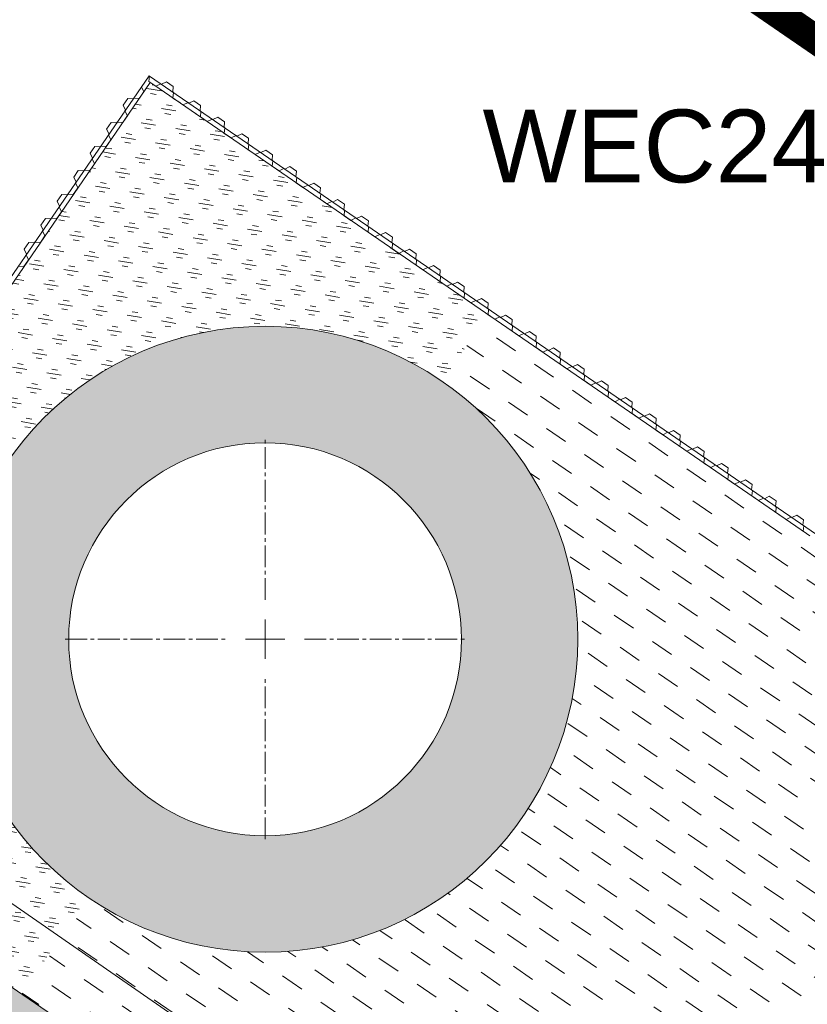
# Model space of a CAD drawing. Header units: metres. Extents: x 68442 to 71740, y 407111 to 411160.
# Tile 73 of 186: x 69949 to 69976, y 407896 to 407930. Entities that reach past the tile are written whole.
import ezdxf

# ---------------------------------------------------------------- set-up
doc = ezdxf.new("R2010")
doc.units = ezdxf.units.M
doc.linetypes.add('CENTER2', pattern=[1.125, 0.75, -0.125, 0.125, -0.125])
doc.linetypes.add('XX-CENTER', pattern=[8, 5, -1, 1, -1])
doc.layers.get('0').update_dxf_attribs({"lineweight": 0})
doc.layers.add('-REVISIE 33kV', color=1, linetype='Continuous', lineweight=0)
doc.layers.add('MACG_alg_werkgrens', color=3, linetype='XX-CENTER', lineweight=0)
doc.layers.add('MACG_n_inr_damwand', color=1, linetype='Continuous', lineweight=0, plot=False, transparency=0.8)
for name, color, linetype, lineweight, transparency in [('MACG_n_vhr_arc_auxcrane', 3, 'Continuous', 0, 0.8), ('MACG_n_vhr_arc_gravel', 34, 'Continuous', 0, 0.8), ('MACG_n_vhr_arc_preassembly_13.5', 6, 'Continuous', 0, 0.8), ('MACG_n_vhr_kant_', 7, 'Continuous', 0, 0.8)]:
    doc.layers.add(name, color=color, linetype=linetype, lineweight=lineweight, transparency=transparency)
doc.styles.add('Arial', font='arial.ttf')

# ---------------------------------------------------------------- blocks, each defined once
blk = doc.blocks.new('*U1')
at = {"layer": 'MACG_n_inr_damwand', "color": 0, "linetype": 'CENTER2', "transparency": 16777216}
for p, q in [((0, 1.35), (0, 6.869999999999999)), ((-6.87, 0), (-1.350000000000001, 0)), ((1.35, 0), (6.869999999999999, 0)), ((0, -6.87), (0, -1.350000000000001))]:
    blk.add_line(p, q, dxfattribs=at)
at = {"layer": 'MACG_n_inr_damwand', "color": 0, "linetype": 'Continuous', "transparency": 16777216}
for p, q in [((0, -0.675), (0, 0.675)), ((-0.675, 0), (0.675, 0))]:
    blk.add_line(p, q, dxfattribs=at)

msp = doc.modelspace()

# ---------------------------------------------------------------- hatches: boundary and pattern name
at = {"layer": 'MACG_n_vhr_arc_auxcrane'}
h = msp.add_hatch(dxfattribs=at)
h.set_pattern_fill('ACO-BETON_DETAIL', color=256, scale=2, angle=90.000000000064, style=0, pattern_type=2)
h.set_pattern_definition([(90, (0, 0), (-0.600000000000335, 0.2999999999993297), [0, -0.6])])
h.paths.add_polyline_path([(71104.6025837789, 407276.3883718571), (71100.3583500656, 407269.8624141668), (71096.47926985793, 407264.6622068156), (71073.04760184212, 407241.1904504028), (71055.23757278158, 407227.9885404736), (71038.5735417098, 407220.1738230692), (71017.64563014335, 407213.4319455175), (70997.27886306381, 407210.278511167), (70970.53296946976, 407211.3122173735), (70939.98003735, 407218.4362179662), (70920.13053625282, 407228.2655864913), (70892.76196994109, 407246.3044147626), (70881.94948496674, 407253.6461022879), (70843.71746251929, 407279.5574729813), (70818.15471161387, 407297.2493768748), (70743.74283103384, 407349.1478315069), (70723.54687105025, 407363.902113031), (70691.35820437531, 407385.9645271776), (70689.3118122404, 407386.5164637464), (70663.26634179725, 407404.3682735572), (70642.75633746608, 407418.6643700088), (70549.19583027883, 407483.0486019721), (70441.19568847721, 407557.9287002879), (70380.25359001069, 407599.9283867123), (70359.9752014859, 407614.540294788), (70327.8341342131, 407636.6719954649), (70325.78893575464, 407637.2283388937), (70303.4476141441, 407652.6121293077), (70279.29602475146, 407669.4869927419), (70165.43623927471, 407747.8083204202), (70137.11582581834, 407767.3686059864), (70054.65671637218, 407824.3279908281), (70012.77770458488, 407852.991828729), (69992.50232882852, 407867.6308771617), (69960.30091762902, 407889.6746857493), (69958.25420687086, 407890.225439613), (69932.1984241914, 407908.0621947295), (69911.69526083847, 407922.3684929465), (69898.5311970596, 407931.4249144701), (69878.79894414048, 407944.3826610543), (69877.92612164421, 407945.2870313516), (69877.11116500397, 407946.1724163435), (69876.297193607, 407947.0667799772), (69875.50139755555, 407947.9733830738), (69874.71655465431, 407948.8990952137), (69873.95367481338, 407949.8225813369), (69873.18995107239, 407950.75713802), (69872.44531843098, 407951.7030227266), (69871.71073220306, 407952.6589911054), (69870.99726361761, 407953.6236810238), (69870.28381699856, 407954.598389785), (69869.58949975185, 407955.5845215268), (69868.90524102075, 407956.5807217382), (69868.24173162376, 407957.5860390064), (69867.58859610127, 407958.5908628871), (69866.94458211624, 407959.6172601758), (69866.32124859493, 407960.642744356), (69865.70833275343, 407961.677667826), (69865.10458231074, 407962.7241685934), (69864.52144715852, 407963.7798443), (69863.94876284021, 407964.8347890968), (69863.38528924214, 407965.9114261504), (69862.84278171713, 407966.9863947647), (69862.30948064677, 407968.0630591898), (69861.795514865, 407969.1615350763), (69860.81171218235, 407971.3499941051), (69860.33807469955, 407972.4685847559), (69859.88590134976, 407973.5839456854), (69859.44347040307, 407974.7000783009), (69859.02089523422, 407975.8269454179), (69858.60931326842, 407976.9613054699), (69858.20711838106, 407978.0975060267), (69857.82440355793, 407979.2456504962), (69857.4626066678, 407980.3913406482), (69857.11049943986, 407981.5382041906), (69856.77868749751, 407982.7045734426), (69856.45761372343, 407983.8584323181), (69856.14538382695, 407985.0267764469), (69855.86384448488, 407986.1931537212), (69855.58231184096, 407987.3695579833), (69855.33052280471, 407988.5479306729), (69855.08970545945, 407989.7319492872), (69854.85852250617, 407990.907966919), (69854.64695524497, 407992.0967734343), (69854.45597979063, 407993.2928828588), (69854.27504952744, 407994.478981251), (69854.11418381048, 407995.6754200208), (69853.9634071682, 407996.8715813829), (69853.83273144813, 407998.0677668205), (69853.71208753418, 407999.2641523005), (69853.6113946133, 408000.4724673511), (69853.53097749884, 408001.6686719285), (69853.46060649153, 408002.8750320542), (69853.41034976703, 408004.0811934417), (69853.37013998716, 408005.2774343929), (69853.35, 408006.4858336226), (69853.35, 408007.6920832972), (69853.36005207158, 408008.898331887), (69853.39020994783, 408010.104646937), (69853.43041961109, 408011.3008844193), (69853.4908311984, 408012.509116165), (69853.57125573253, 408013.7154841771), (69853.66172412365, 408014.9116773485), (69853.77229497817, 408016.1179048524), (69853.89293955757, 408017.3142969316), (69854.03366657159, 408018.5104765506), (69854.18444159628, 408019.70662508), (69854.3556528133, 408020.9051035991), (69854.54668608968, 408022.0915207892), (69854.74771707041, 408023.2776035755), (69854.96891805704, 408024.4640452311), (69855.20009724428, 408025.6400437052), (69855.45179128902, 408026.8280395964), (69855.72336936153, 408028.0048779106), (69856.00443579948, 408029.1692960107), (69856.29590862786, 408030.3351873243), (69856.60813350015, 408031.5035126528), (69856.93994876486, 408032.6598385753), (69857.28164510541, 408033.8155761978), (69857.64361477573, 408034.9718682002), (69858.01584927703, 408036.1187528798), (69858.40800117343, 408037.2549878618), (69858.80955184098, 408038.3893684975), (69859.2224838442, 408039.5173778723), (69859.6649041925, 408040.6435387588), (69860.10661193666, 408041.7578469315), (69860.5698719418, 408042.8757134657), (69861.05283178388, 408043.9824964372), (69861.54551486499, 408045.0784649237), (69862.05749688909, 408046.1727010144), (69862.57016956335, 408047.2583607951), (69887.00230271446, 408096.2426867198), (69911.99004090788, 408137.0116276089), (69922.68893883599, 408152.7046790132), (69959.6718610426, 408205.2788331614), (69965.1218779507, 408212.9339880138), (69980.17136795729, 408233.2105606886), (69982.7705605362, 408237.8181891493), (69998.8508335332, 408267.4422243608), (69999.19632817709, 408269.5495541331), (70012.62475821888, 408294.2882065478), (70020.26147589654, 408312.9981024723), (70027.96525996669, 408324.9194328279), (70035.65166185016, 408335.8685521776), (70045.20912746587, 408349.3049891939), (70055.03422704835, 408362.9418866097), (70058.46931838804, 408370.8490516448), (70060.02, 408382.34), (70059.84908775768, 408384.8122094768), (70059.31, 408392.61), (70057.39, 408399.52), (70053.54, 408411.74), (70045.78, 408436.54), (70035.86, 408467.97), (70030.1, 408466.23), (70041.59254277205, 408429.2881410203), (70048.06253801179, 408408.4246434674), (70052.74, 408393.82), (70053.17173284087, 408391.0931196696), (70054.29, 408384.03), (70053.76, 408374.91), (70053.07855628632, 408372.2621044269), (70051.10033074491, 408365.157725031), (70041.92214719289, 408351.5849027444), (70032.38495665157, 408338.1769695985), (70024.64733970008, 408327.1548954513), (70016.83328306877, 408315.0629222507), (70009.10927751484, 408296.1964506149), (69976.10997086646, 408235.4031654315), (69961.58033713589, 408214.8563778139), (69956.40674938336, 408207.5894984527), (69919.4004495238, 408154.9821111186), (69908.63036817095, 408139.1846484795), (69883.50072443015, 408098.1841804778), (69858.97152606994, 408049.0052471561), (69858.43747200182, 408047.8743091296), (69857.909633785, 408046.7461843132), (69857.39548605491, 408045.602467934), (69856.88884747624, 408044.4414211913), (69856.39950742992, 408043.2606223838), (69855.94413773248, 408042.1118488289), (69855.4823545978, 408040.9364008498), (69855.04596656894, 408039.7443164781), (69854.63201056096, 408038.5748907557), (69854.22264349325, 408037.3887759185), (69853.83253298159, 408036.1868138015), (69853.45480594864, 408034.9801857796), (69853.09953888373, 408033.7785471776), (69852.75320150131, 408032.5716138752), (69852.42317765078, 408031.3366859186), (69852.11992219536, 408030.1236640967), (69851.8303242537, 408028.9239011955), (69851.54612160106, 408027.6923563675), (69851.28087519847, 408026.4403933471), (69851.04026251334, 408025.2164070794), (69850.80945363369, 408023.9784321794), (69850.60017480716, 408022.7436871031), (69850.40087531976, 408021.5059323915), (69850.21997436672, 408020.2396257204), (69850.06299914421, 408018.9942889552), (69849.91645601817, 408017.748672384), (69849.79065480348, 408016.5011436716), (69849.6755171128, 408015.2450961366), (69849.58130159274, 408013.9993575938), (69849.49748078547, 408012.7420454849), (69849.43377649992, 408011.4679597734), (69849.3918895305, 408010.2218224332), (69849.36046864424, 408008.9649869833), (69849.35, 408007.7087496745), (69849.35, 408006.4525026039), (69849.37125988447, 408005.176909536), (69849.41314790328, 408003.9307409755), (69849.46545842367, 408002.6752884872), (69849.53879748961, 408001.4180473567), (69849.62255151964, 408000.1722061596), (69849.72878780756, 407998.8973707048), (69849.85458303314, 407997.6499013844), (69849.9906645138, 407996.4042324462), (69850.14765429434, 407995.158780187), (69850.31544574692, 407993.9108312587), (69850.50381811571, 407992.6759457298), (69850.70259720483, 407991.4309609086), (69850.92670255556, 407990.171702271), (69851.16734913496, 407988.9475435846), (69851.41470524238, 407987.7313760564), (69851.68080656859, 407986.4860218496), (69851.97460036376, 407985.2583834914), (69852.26845444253, 407984.0409880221), (69852.59852351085, 407982.8058908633), (69852.92818747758, 407981.6211609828), (69853.27449495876, 407980.4038377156), (69853.64346001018, 407979.2020658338), (69854.01963202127, 407978.0108544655), (69854.42406542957, 407976.7975542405), (69854.84381941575, 407975.6117492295), (69855.26805710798, 407974.4425087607), (69855.71123362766, 407973.2607047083), (69856.17311214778, 407972.0955111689), (69856.64267229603, 407970.9372628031), (69857.14540964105, 407969.7499469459), (69858.15963378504, 407967.4938156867), (69858.70532582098, 407966.3275327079), (69859.26503545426, 407965.1975528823), (69859.82760317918, 407964.0828353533), (69860.41886556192, 407962.9531018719), (69861.01302442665, 407961.8585987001), (69861.62124079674, 407960.7575173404), (69862.25499478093, 407959.6590104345), (69862.89123735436, 407958.5846992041), (69863.54123904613, 407957.515341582), (69864.21736491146, 407956.437765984), (69864.89558461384, 407955.3943510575), (69865.58716918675, 407954.3464956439), (69866.30549776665, 407953.3006937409), (69867.03435298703, 407952.2655080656), (69867.77537255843, 407951.2531292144), (69868.51658982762, 407950.2509199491), (69869.28786587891, 407949.2472045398), (69870.06955965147, 407948.2542421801), (69870.86307332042, 407947.2832320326), (69871.64899188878, 407946.3318569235), (69872.47257799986, 407945.3604476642), (69873.31474246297, 407944.4010197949), (69874.16048503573, 407943.4717470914), (69875.01509479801, 407942.5432821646), (69876.23049726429, 407941.2839494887), (69896.3007735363, 407928.1042302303), (69909.43572524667, 407919.0677822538), (69929.93890216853, 407904.761503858), (69989.84644148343, 407863.751179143), (70010.51818227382, 407849.6911374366), (70052.39044734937, 407821.0319174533), (70134.84240975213, 407764.0774694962), (70163.16615347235, 407744.5148837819), (70277.0364968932, 407666.1862933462), (70297.51344929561, 407651.8417063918), (70357.30872470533, 407610.6678671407), (70377.99405729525, 407596.6276802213), (70438.92119629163, 407554.6383025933), (70546.92247250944, 407479.757417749), (70640.49490435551, 407415.3649796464), (70661.00491267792, 407401.0688890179), (70720.88874206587, 407360.0239505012), (70741.48132689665, 407345.848337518), (70815.87240452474, 407293.9643918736), (70841.45716267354, 407276.2572568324), (70879.70572207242, 407250.3346781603), (70890.53772942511, 407242.9797328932), (70918.13482627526, 407224.7902784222), (70938.62033615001, 407214.645961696), (70969.99672522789, 407207.329956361), (70997.50976757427, 407206.2666005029), (71018.57067129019, 407209.5275096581), (71040.04187538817, 407216.4444076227), (71057.29815503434, 407224.536864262), (71075.668416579, 407238.1540536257), (71099.5134287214, 407262.0398613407), (71103.64146269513, 407267.5738104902), (71107.18901395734, 407273.0285453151)])
at = {"layer": 'MACG_n_vhr_arc_gravel'}
h = msp.add_hatch(dxfattribs=at)
h.set_pattern_fill('GOST_GLASS', color=256, scale=0.2, angle=520.0858654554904, style=0)
h.set_pattern_definition([(273.2199345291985, (35012.68432001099, 204126.8092470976), (-0.5653514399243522, -0.6327540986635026), [0.4999999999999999, -0.7]), (273.2199345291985, (35012.54298217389, 204126.6510585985), (-0.5653514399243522, -0.6327540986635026), [0.2, -0.9999999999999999]), (273.2199345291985, (35012.84250851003, 204126.6679092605), (-0.5653514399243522, -0.6327540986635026), [0.2, -0.9999999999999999])])
h.paths.add_polyline_path([(70025.25061277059, 408271.4519929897, -0.4126200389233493), (70016.48605693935, 408267.7356093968, -0.4158088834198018), (70012.74938722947, 408276.5480071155), (70009.04532040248, 408278.0579372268, 0.4158088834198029), (70014.9963129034, 408264.0233778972, 0.4126200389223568), (70028.95467959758, 408269.9420628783)])
h.paths.add_polyline_path([(70023.00368709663, 408283.976622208, 0.4126200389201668), (70009.04532040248, 408278.0579372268), (70012.74938722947, 408276.5480071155, -0.4126200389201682), (70021.51394306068, 408280.2643907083, -0.4158088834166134), (70025.25061277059, 408271.4519929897), (70028.95467959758, 408269.9420628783, 0.4158088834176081)])
h.paths.add_polyline_path([(69961.00368709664, 407918.976622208, 1), (69952.99631290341, 407899.0233778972, 1)])
h.paths.add_polyline_path([(69954.48605693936, 407902.7356093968, -1), (69959.5139430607, 407915.2643907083, -1)], flags=16)
h.paths.add_polyline_path([(70328.00368709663, 407665.976622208, 1), (70319.9963129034, 407646.0233778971, 1)])
h.paths.add_polyline_path([(70321.48605693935, 407649.7356093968, -1), (70326.51394306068, 407662.2643907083, -1)], flags=16)
h.paths.add_polyline_path([(70683.99631290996, 407395.0233778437, 1), (70692.00368710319, 407414.9766221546, 1)])
h.paths.add_polyline_path([(70690.51394306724, 407411.2643906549, -1), (70685.48605694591, 407398.7356093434, -1)], flags=16)
h = msp.add_hatch(dxfattribs=at)
h.set_pattern_fill('GOST_GLASS', color=256, scale=0.2, angle=520.0858654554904, style=0)
h.set_pattern_definition([(170.600474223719, (34976.50529298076, 203964.0787475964), (-0.4939534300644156, 0.6899347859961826), [0.4999999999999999, -0.7]), (170.600474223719, (34976.38180464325, 203964.2512312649), (-0.4939534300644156, 0.6899347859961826), [0.2, -0.9999999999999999]), (170.600474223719, (34976.3328093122, 203963.9552592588), (-0.4939534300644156, 0.6899347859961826), [0.2, -0.9999999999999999])])
edge = h.paths.add_edge_path()
edge.add_line((69963.0866079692, 407917.8609087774), (69964.6616017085, 407920.1537910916))
edge.add_line((69964.6616017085, 407920.1537910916), (69953.17227380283, 407928.0458814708))
edge.add_line((69953.17227380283, 407928.0458814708), (69953.05584906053, 407928.1262499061))
edge.add_line((69953.05584906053, 407928.1262499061), (69937.02776626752, 407904.7906669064))
edge.add_line((69937.02776626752, 407904.7906669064), (69948.61424343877, 407896.7901279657))
edge.add_line((69948.61424343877, 407896.7901279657), (69950.91339203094, 407900.1390913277))
edge.add_arc((69957.00000000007, 407909.0000000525), 10.74999999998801, 145.5146087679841, 235.5146087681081, ccw=False)
edge.add_arc((69957.00000000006, 407909.0000000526), 10.75000000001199, 55.51460876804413, 145.5146087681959, ccw=False)
at = {"layer": 'MACG_n_vhr_arc_preassembly_13.5'}
h = msp.add_hatch(dxfattribs=at)
h.set_pattern_fill('DASH', color=256, scale=0.4999999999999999, angle=145.5145868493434)
h.set_pattern_definition([(145.5145868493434, (69982.3729599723, 409427.9198574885), (-1.103682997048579, -0.2048462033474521), [0.7937499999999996, -0.7937499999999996])])
edge = h.paths.add_edge_path()
edge.add_line((69964.6669817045, 407920.1506477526), (69978.06516535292, 407910.956448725))
edge.add_line((69978.06516535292, 407910.956448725), (69980.49271775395, 407879.0626113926))
edge.add_line((69980.49271775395, 407879.0626113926), (69961.7973764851, 407891.8607003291))
edge.add_line((69961.7973764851, 407891.8607003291), (69960.30091762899, 407889.6746857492))
edge.add_line((69960.30091762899, 407889.6746857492), (69958.25420687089, 407890.225439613))
edge.add_line((69958.25420687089, 407890.225439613), (69948.60989757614, 407896.7837795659))
edge.add_line((69948.60989757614, 407896.7837795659), (69951.00219252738, 407900.078744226))
edge.add_arc((69957.00000000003, 407909.0000000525), 10.75000000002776, 236.0868508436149, 415.5146087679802)
edge.add_line((69963.08660796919, 407917.8609087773), (69964.6669817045, 407920.1506477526))

# ---------------------------------------------------------------- linework, layer by layer
at = {"layer": '-REVISIE 33kV', "ltscale": 0.1}
msp.add_lwpolyline([(69944.091, 407906.763), (69943.49, 407904.982), (69943.909, 407902.964), (69973.358, 407882.555), (70002.394, 407862.496), (70039.533, 407837.006), (70076.296, 407811.696), (70114.321, 407785.39), (70152.909, 407758.997), (70191.522, 407732.141), (70229.073, 407706.402), (70267.242, 407680.046), (70305.224, 407653.613), (70309.091, 407651.877), (70310.705, 407652.555)], dxfattribs=at)
at = {"layer": 'MACG_alg_werkgrens', "ltscale": 10, "const_width": 1, "flags": 128}
msp.add_lwpolyline([(70449.75110675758, 408032.1633783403), (70449.75110675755, 408032.1633783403), (70437.26048521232, 408048.5572528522), (70414.44587033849, 408089.5122830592, -0.3740079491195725), (70400.2751223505, 408120.1932555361), (70381.12097562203, 408153.5326421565), (70372.26820272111, 408163.828134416), (70353.31811253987, 408204.8643820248), (70334.342093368, 408247.8170675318), (70308.21320106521, 408318.3969412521), (70297.48713468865, 408362.1681038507), (70288.88943451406, 408397.157071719), (70280.29064605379, 408432.1504684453), (70275.14318162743, 408459.9219435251), (70272.2676514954, 408479.5770818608), (70270.83632342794, 408507.8917170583), (70305.355600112, 408513.0465303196), (70308.93154252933, 408516.5280840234), (70286.13218470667, 408539.9455572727), (70289.5593152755, 408543.5007397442), (70271.34913274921, 408561.0550210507), (70272.8871239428, 408576.3558702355), (70305.69238196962, 408609.8626763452), (70303.11734974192, 408628.630869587), (70214.72886190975, 408626.4760833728, 0.4080166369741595), (70190.07242361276, 408599.7292228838), (70194.78208024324, 408539.542693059), (70180.57079415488, 408538.4306455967), (70173.02254888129, 408540.3201672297), (70162.75351299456, 408538.2492608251), (70123.20918804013, 408526.0587549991), (70117.39426621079, 408545.2623385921), (70096.49411893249, 408538.739595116), (70089.02535606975, 408536.4086630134), (70069.32629613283, 408530.2607678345), (70064.97024913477, 408530.2607678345), (70064.97024913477, 408530.2607678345), (70032.38618621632, 408502.9950407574), (70024.17786809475, 408496.5580130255), (70024.78257151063, 408494.3313443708), (70030.87327414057, 408475.1776058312), (70040.42376762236, 408478.2872595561), (70065.28792333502, 408399.0103102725, -0.1691891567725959), (70062.0264933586, 408359.7042912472), (70044.78462821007, 408334.6818010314), (70029.70755659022, 408312.800996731), (70025.15136123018, 408301.656749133), (70055.07869391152, 408289.6466874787), (70035.99033770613, 408242.0505468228), (69983.2055865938, 408225.9411914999), (69958.71626459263, 408190.4593330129), (69928.80971364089, 408147.1286108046), (69891.67128866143, 408088.6347437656), (69874.64430954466, 408051.7656010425), (69867.2066074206, 408035.6604716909), (69868.16571414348, 408034.5831561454), (69864.0029041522, 408016.6150950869), (69863.57335342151, 408003.3219932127), (69866.17064026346, 407986.3930651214), (69870.82333869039, 407973.5788945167), (69882.91845645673, 407954.8838963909), (69901.66460463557, 407941.3265500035), (69931.14259833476, 407921.2352215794), (69949.41731141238, 407947.8060080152), (69991.67407793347, 407918.7944963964), (69995.1381627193, 407873.290241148), (70296.88051777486, 407665.4229260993), (70317.09395003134, 407694.8507533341), (70359.37042756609, 407665.8257020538), (70362.8613115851, 407619.9694117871), (70630.24951106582, 407435.7683337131), (70660.42102212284, 407415.0030920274), (70680.43624065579, 407444.1423488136), (70722.7127250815, 407415.1172927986), (70726.16602174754, 407369.7547504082), (70746.39925749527, 407355.8294272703), (70860.01185092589, 407276.9704884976), (70923.64004013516, 407234.3389516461), (70930.5104106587, 407230.9367803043), (70942.35951445, 407225.0691664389), (70957.54767673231, 407221.5277558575), (70971.47139689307, 407218.2811741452), (70982.06287768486, 407217.8718223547), (70996.88600269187, 407217.2989210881), (71015.50683534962, 407220.0972002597), (71035.84313828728, 407226.7924908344, -0.7887954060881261), (71046.43386792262, 407275.7437750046), (71049.35235868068, 407277.9932507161), (71063.78109042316, 407306.5844286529), (71073.04640867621, 407323.9202346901), (71078.98607906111, 407335.0336115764), (71087.07517371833, 407350.1686530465), (71114.98088640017, 407403.7632056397), (71133.43641257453, 407394.2534076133), (71179.71403256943, 407483.0871223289), (71218.76709513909, 407558.8768306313), (71211.95859449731, 407562.3851275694), (71175.7283685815, 407577.3559038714), (71153.87343005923, 407584.7105484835), (71134.0260489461, 407590.4397925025), (71112.74362180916, 407597.5372811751), (71091.53068340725, 407605.7138318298), (71060.72380642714, 407614.3893594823, -0.09505046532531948), (71052.71617339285, 407619.8681444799), (71041.84495613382, 407625.0202977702), (70995.12877170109, 407648.7943905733), (70996.50650999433, 407651.40855385), (70889.07246311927, 407707.5680870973), (70786.37390005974, 407761.3273349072), (70748.98648092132, 407780.8212032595), (70719.81421827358, 407796.4042449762, -0.291353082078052), (70694.99764102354, 407808.6224554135), (70652.20813681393, 407834.4862569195), (70644.45371665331, 407840.4785463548), (70647.4079245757, 407845.652540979), (70642.7404464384, 407848.8108733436), (70629.04274281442, 407859.3464945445), (70617.42981923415, 407868.2786022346), (70606.96843393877, 407876.3250015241), (70598.63475945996, 407882.7348669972), (70585.64954915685, 407892.7224722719), (70579.80015498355, 407897.7450808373), (70571.58550420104, 407905.1730551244), (70565.00664071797, 407911.1218933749), (70557.9042961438, 407917.5440815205), (70552.79575541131, 407922.1634025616), (70546.41774176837, 407927.9306253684), (70536.50879281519, 407936.8906432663), (70533.55281725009, 407939.8856780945), (70527.42949635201, 407946.0899104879), (70518.81236445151, 407954.8209062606), (70511.8892848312, 407961.8354651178), (70505.06073812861, 407968.7542419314), (70496.2891799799, 407977.6417044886), (70489.38621941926, 407985.103766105), (70479.29453818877, 408002.8813538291), (70473.93067682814, 408010.0628518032), (70469.69425676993, 408015.7348556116), (70464.14947176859, 408023.1585863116), (70460.15701543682, 408028.4857620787), (70449.75110675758, 408032.1633783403)], format="xyb", dxfattribs=at)
at = {"layer": 'MACG_n_inr_damwand'}
for p, q in [((69936.87465188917, 407904.8610347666), (69953.01308091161, 407928.3554062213)), ((69953.025444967, 407928.3469132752), (69953.01058596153, 407928.1574951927)), ((69953.01308091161, 407928.3554062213), (69953.025444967, 407928.3469132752)), ((69953.025444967, 407928.3469132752), (69975.95259657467, 407912.598675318)), ((69937.01038638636, 407904.7681163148), (69953.05566311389, 407928.1259792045)), ((69953.01058596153, 407928.1574951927), (69953.24138166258, 407927.9989601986)), ((69953.17227380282, 407928.0458814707), (69975.60630054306, 407912.6358097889)), ((69953.24138166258, 407927.9989601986), (69953.4128520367, 407928.0808009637)), ((69953.4128520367, 407928.0808009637), (69953.4375801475, 407928.0638150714)), ((69953.4375801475, 407928.0638150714), (69953.60905052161, 407928.1456558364)), ((69953.60905052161, 407928.1456558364), (69953.83984622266, 407927.9871208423)), ((69952.67483382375, 407927.5723707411), (69952.8333688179, 407927.8031664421)), ((69952.75152805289, 407927.9746368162), (69952.76002099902, 407927.9870008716)), ((69952.8333688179, 407927.8031664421), (69952.75152805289, 407927.9746368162)), ((69953.83984622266, 407927.9871208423), (69953.82498721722, 407927.7977027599)), ((69953.82498721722, 407927.7977027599), (69953.83735127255, 407927.7892098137)), ((69953.84971532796, 407927.7807168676), (69953.83485632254, 407927.5912987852)), ((69953.83735127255, 407927.7892098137), (69953.84971532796, 407927.7807168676)), ((69952.12047677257, 407927.3465649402), (69952.27901176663, 407927.5773606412)), ((69952.20231753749, 407927.175094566), (69952.12047677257, 407927.3465649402)), ((69952.27901176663, 407927.5773606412), (69952.4684298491, 407927.5625016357)), ((69952.4684298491, 407927.5625016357), (69952.4769227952, 407927.5748656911)), ((69952.4769227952, 407927.5748656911), (69952.4854157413, 407927.5872297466)), ((69952.4854157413, 407927.5872297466), (69952.67483382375, 407927.5723707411)), ((69953.83485632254, 407927.5912987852), (69954.06565202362, 407927.432763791)), ((69954.18226271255, 407927.3526660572), (69954.3537330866, 407927.4345068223)), ((69954.3537330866, 407927.4345068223), (69954.37846119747, 407927.41752093)), ((69954.37846119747, 407927.41752093), (69954.5499315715, 407927.499361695)), ((69954.5499315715, 407927.499361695), (69954.78072727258, 407927.3408267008)), ((69954.78072727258, 407927.3408267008), (69954.76586826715, 407927.1514086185)), ((69952.18533164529, 407927.1503664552), (69952.20231753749, 407927.175094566)), ((69952.26717241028, 407926.9788960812), (69952.18533164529, 407927.1503664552)), ((69954.76586826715, 407927.1514086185), (69954.77823232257, 407927.1429156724)), ((69954.79059637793, 407927.1344227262), (69954.77573737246, 407926.9450046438)), ((69954.77823232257, 407927.1429156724), (69954.79059637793, 407927.1344227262)), ((69951.55428036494, 407926.5222945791), (69951.71281535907, 407926.7530902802)), ((69951.71281535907, 407926.7530902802), (69951.90223344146, 407926.7382312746)), ((69951.90223344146, 407926.7382312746), (69951.91072638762, 407926.7505953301)), ((69951.91072638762, 407926.7505953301), (69951.91921933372, 407926.7629593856)), ((69951.91921933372, 407926.7629593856), (69952.10863741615, 407926.74810038)), ((69952.10863741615, 407926.74810038), (69952.26717241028, 407926.9788960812)), ((69954.77573737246, 407926.9450046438), (69955.00653307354, 407926.7864696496)), ((69955.00653307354, 407926.7864696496), (69955.17800344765, 407926.8683104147)), ((69955.17800344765, 407926.8683104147), (69955.20273155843, 407926.8513245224)), ((69955.20273155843, 407926.8513245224), (69955.37420193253, 407926.9331652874)), ((69955.37420193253, 407926.9331652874), (69955.60499763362, 407926.7746302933)), ((69955.60499763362, 407926.7746302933), (69955.5901386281, 407926.5852122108)), ((69951.63612112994, 407926.350824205), (69951.55428036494, 407926.5222945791)), ((69951.6191352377, 407926.3260960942), (69951.63612112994, 407926.350824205)), ((69951.70097600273, 407926.1546257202), (69951.6191352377, 407926.3260960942)), ((69955.5901386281, 407926.5852122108), (69955.60250268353, 407926.5767192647)), ((69955.614866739, 407926.5682263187), (69955.6000077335, 407926.3788082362)), ((69955.6000077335, 407926.3788082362), (69955.83080343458, 407926.2202732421)), ((69955.60250268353, 407926.5767192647), (69955.614866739, 407926.5682263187)), ((69956.02700191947, 407926.2851281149), (69956.1984722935, 407926.3669688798)), ((69956.1984722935, 407926.3669688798), (69956.42926799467, 407926.2084338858)), ((69951.54244100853, 407925.9238300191), (69951.70097600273, 407926.1546257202)), ((69955.83080343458, 407926.2202732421), (69956.00227380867, 407926.3021140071)), ((69956.00227380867, 407926.3021140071), (69956.02700191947, 407926.2851281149)), ((69956.42926799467, 407926.2084338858), (69956.41440898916, 407926.0190158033)), ((69956.41440898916, 407926.0190158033), (69956.42677304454, 407926.0105228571)), ((69956.43913709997, 407926.002029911), (69956.42427809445, 407925.8126118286)), ((69956.42677304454, 407926.0105228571), (69956.43913709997, 407926.002029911)), ((69950.9880839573, 407925.6980242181), (69951.14661895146, 407925.9288199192)), ((69951.06992472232, 407925.526553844), (69950.9880839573, 407925.6980242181)), ((69951.14661895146, 407925.9288199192), (69951.33603703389, 407925.9139609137)), ((69951.33603703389, 407925.9139609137), (69951.34452998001, 407925.9263249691)), ((69951.34452998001, 407925.9263249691), (69951.35302292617, 407925.9386890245)), ((69951.35302292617, 407925.9386890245), (69951.54244100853, 407925.9238300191)), ((69956.42427809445, 407925.8126118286), (69956.6550737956, 407925.6540768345)), ((69956.6550737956, 407925.6540768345), (69956.8265441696, 407925.7359175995)), ((69956.8265441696, 407925.7359175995), (69956.85127228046, 407925.7189317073)), ((69956.85127228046, 407925.7189317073), (69957.02274265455, 407925.8007724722)), ((69957.02274265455, 407925.8007724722), (69957.25353835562, 407925.6422374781)), ((69957.25353835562, 407925.6422374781), (69957.23867935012, 407925.4528193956)), ((69950.97624460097, 407925.099559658), (69951.13477959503, 407925.3303553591)), ((69951.0529388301, 407925.5018257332), (69951.06992472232, 407925.526553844)), ((69951.13477959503, 407925.3303553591), (69951.0529388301, 407925.5018257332)), ((69957.23867935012, 407925.4528193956), (69957.25104340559, 407925.4443264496)), ((69957.26340746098, 407925.4358335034), (69957.24854845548, 407925.246415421)), ((69957.25104340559, 407925.4443264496), (69957.26340746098, 407925.4358335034)), ((69950.42188754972, 407924.8737538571), (69950.58042254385, 407925.1045495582)), ((69950.58042254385, 407925.1045495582), (69950.7698406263, 407925.0896905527)), ((69950.7698406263, 407925.0896905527), (69950.7783335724, 407925.1020546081)), ((69950.7783335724, 407925.1020546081), (69950.78682651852, 407925.1144186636)), ((69950.78682651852, 407925.1144186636), (69950.97624460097, 407925.099559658)), ((69957.24854845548, 407925.246415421), (69957.47934415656, 407925.0878804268)), ((69957.47934415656, 407925.0878804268), (69957.65081453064, 407925.1697211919)), ((69957.65081453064, 407925.1697211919), (69957.67554264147, 407925.1527352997)), ((69957.67554264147, 407925.1527352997), (69957.8470130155, 407925.2345760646)), ((69957.8470130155, 407925.2345760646), (69958.07780871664, 407925.0760410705)), ((69958.07780871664, 407925.0760410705), (69958.06294971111, 407924.886622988)), ((69950.50372831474, 407924.7022834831), (69950.42188754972, 407924.8737538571)), ((69950.48674242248, 407924.6775553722), (69950.50372831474, 407924.7022834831)), ((69950.5685831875, 407924.5060849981), (69950.48674242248, 407924.6775553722)), ((69958.06294971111, 407924.886622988), (69958.07531376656, 407924.8781300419)), ((69958.08767782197, 407924.8696370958), (69958.07281881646, 407924.6802190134)), ((69958.07281881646, 407924.6802190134), (69958.3036145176, 407924.5216840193)), ((69958.07531376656, 407924.8781300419), (69958.08767782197, 407924.8696370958)), ((69958.49981300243, 407924.586538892), (69958.67128337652, 407924.668379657)), ((69958.67128337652, 407924.668379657), (69958.90207907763, 407924.5098446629)), ((69949.85569114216, 407924.0494834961), (69950.01422613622, 407924.2802791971)), ((69950.01422613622, 407924.2802791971), (69950.20364421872, 407924.2654201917)), ((69950.21213716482, 407924.2777842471), (69950.22063011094, 407924.2901483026)), ((69950.22063011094, 407924.2901483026), (69950.4100481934, 407924.275289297)), ((69950.4100481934, 407924.275289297), (69950.5685831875, 407924.5060849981)), ((69958.3036145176, 407924.5216840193), (69958.47508489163, 407924.6035247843)), ((69958.47508489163, 407924.6035247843), (69958.49981300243, 407924.586538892)), ((69958.90207907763, 407924.5098446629), (69958.88722007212, 407924.3204265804)), ((69958.88722007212, 407924.3204265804), (69958.89958412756, 407924.3119336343)), ((69958.91194818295, 407924.3034406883), (69958.89708917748, 407924.1140226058)), ((69958.89958412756, 407924.3119336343), (69958.91194818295, 407924.3034406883)), ((69949.93753190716, 407923.878013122), (69949.85569114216, 407924.0494834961)), ((69950.20364421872, 407924.2654201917), (69950.21213716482, 407924.2777842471)), ((69958.89708917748, 407924.1140226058), (69959.12788487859, 407923.9554876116)), ((69959.12788487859, 407923.9554876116), (69959.29935525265, 407924.0373283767)), ((69959.29935525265, 407924.0373283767), (69959.32408336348, 407924.0203424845)), ((69959.32408336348, 407924.0203424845), (69959.4955537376, 407924.1021832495)), ((69959.4955537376, 407924.1021832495), (69959.72634943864, 407923.9436482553)), ((69959.72634943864, 407923.9436482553), (69959.71149043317, 407923.7542301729)), ((69949.84385178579, 407923.4510189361), (69950.00238677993, 407923.6818146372)), ((69949.92054601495, 407923.8532850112), (69949.93753190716, 407923.878013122)), ((69950.00238677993, 407923.6818146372), (69949.92054601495, 407923.8532850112)), ((69959.71149043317, 407923.7542301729), (69959.72385448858, 407923.7457372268)), ((69959.73621854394, 407923.7372442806), (69959.72135953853, 407923.5478261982)), ((69959.72385448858, 407923.7457372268), (69959.73621854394, 407923.7372442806)), ((69949.28949473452, 407923.2252131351), (69949.4480297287, 407923.4560088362)), ((69949.4480297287, 407923.4560088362), (69949.63744781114, 407923.4411498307)), ((69949.63744781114, 407923.4411498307), (69949.64594075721, 407923.4535138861)), ((69949.64594075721, 407923.4535138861), (69949.65443370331, 407923.4658779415)), ((69949.65443370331, 407923.4658779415), (69949.84385178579, 407923.4510189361)), ((69959.72135953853, 407923.5478261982), (69959.95215523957, 407923.389291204)), ((69959.95215523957, 407923.389291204), (69960.12362561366, 407923.4711319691)), ((69960.12362561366, 407923.4711319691), (69960.14835372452, 407923.4541460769)), ((69960.14835372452, 407923.4541460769), (69960.31982409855, 407923.5359868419)), ((69960.31982409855, 407923.5359868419), (69960.55061979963, 407923.3774518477)), ((69960.55061979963, 407923.3774518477), (69960.53576079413, 407923.1880337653)), ((69949.37133549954, 407923.053742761), (69949.28949473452, 407923.2252131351)), ((69949.35434960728, 407923.0290146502), (69949.37133549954, 407923.053742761)), ((69949.43619037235, 407922.8575442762), (69949.35434960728, 407923.0290146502)), ((69960.53576079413, 407923.1880337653), (69960.5481248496, 407923.1795408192)), ((69960.56048890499, 407923.1710478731), (69960.54562989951, 407922.9816297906)), ((69960.54562989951, 407922.9816297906), (69960.77642560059, 407922.8230947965)), ((69960.5481248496, 407923.1795408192), (69960.56048890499, 407923.1710478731)), ((69960.97262408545, 407922.8879496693), (69961.14409445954, 407922.9697904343)), ((69961.14409445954, 407922.9697904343), (69961.37489016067, 407922.8112554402)), ((69948.72329832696, 407922.4009427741), (69948.88183332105, 407922.6317384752)), ((69948.88183332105, 407922.6317384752), (69949.0712514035, 407922.6168794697)), ((69949.0712514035, 407922.6168794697), (69949.07974434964, 407922.6292435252)), ((69949.07974434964, 407922.6292435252), (69949.08823729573, 407922.6416075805)), ((69949.08823729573, 407922.6416075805), (69949.27765537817, 407922.626748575)), ((69949.27765537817, 407922.626748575), (69949.43619037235, 407922.8575442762)), ((69960.77642560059, 407922.8230947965), (69960.94789597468, 407922.9049355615)), ((69960.94789597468, 407922.9049355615), (69960.97262408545, 407922.8879496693)), ((69961.37489016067, 407922.8112554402), (69961.36003115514, 407922.6218373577)), ((69961.36003115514, 407922.6218373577), (69961.37239521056, 407922.6133444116)), ((69961.38475926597, 407922.6048514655), (69961.36990026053, 407922.415433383)), ((69961.37239521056, 407922.6133444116), (69961.38475926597, 407922.6048514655)), ((69948.80513909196, 407922.2294724), (69948.72329832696, 407922.4009427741)), ((69961.36990026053, 407922.415433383), (69961.6006959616, 407922.2568983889)), ((69961.6006959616, 407922.2568983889), (69961.77216633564, 407922.3387391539)), ((69961.77216633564, 407922.3387391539), (69961.7968944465, 407922.3217532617)), ((69961.7968944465, 407922.3217532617), (69961.96836482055, 407922.4035940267)), ((69961.96836482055, 407922.4035940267), (69962.19916052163, 407922.2450590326)), ((69948.71145897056, 407921.8024782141), (69948.8699939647, 407922.0332739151)), ((69948.78815319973, 407922.2047442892), (69948.80513909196, 407922.2294724)), ((69948.8699939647, 407922.0332739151), (69948.78815319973, 407922.2047442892)), ((69962.19916052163, 407922.2450590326), (69962.18430151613, 407922.0556409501)), ((69962.18430151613, 407922.0556409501), (69962.19666557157, 407922.047148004)), ((69962.20902962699, 407922.0386550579), (69962.19417062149, 407921.8492369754)), ((69962.19666557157, 407922.047148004), (69962.20902962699, 407922.0386550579)), ((69948.52204088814, 407921.8173372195), (69948.71145897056, 407921.8024782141)), ((69962.19417062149, 407921.8492369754), (69962.4249663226, 407921.6907019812)), ((69962.4249663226, 407921.6907019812), (69962.59643669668, 407921.7725427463)), ((69962.59643669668, 407921.7725427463), (69962.62116480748, 407921.7555568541)), ((69962.62116480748, 407921.7555568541), (69962.79263518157, 407921.8373976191)), ((69962.79263518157, 407921.8373976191), (69963.02343088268, 407921.6788626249)), ((69963.02343088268, 407921.6788626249), (69963.00857187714, 407921.4894445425)), ((69963.00857187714, 407921.4894445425), (69963.02093593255, 407921.4809515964)), ((69963.03329998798, 407921.4724586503), (69963.0184409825, 407921.2830405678)), ((69963.0184409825, 407921.2830405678), (69963.24923668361, 407921.1245055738)), ((69963.02093593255, 407921.4809515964), (69963.03329998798, 407921.4724586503)), ((69963.44543516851, 407921.1893604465), (69963.61690554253, 407921.2712012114)), ((69963.61690554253, 407921.2712012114), (69963.84770124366, 407921.1126662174)), ((69963.24923668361, 407921.1245055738), (69963.42070705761, 407921.2063463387)), ((69963.42070705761, 407921.2063463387), (69963.44543516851, 407921.1893604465)), ((69963.84770124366, 407921.1126662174), (69963.83284223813, 407920.9232481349)), ((69963.83284223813, 407920.9232481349), (69963.84520629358, 407920.9147551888)), ((69963.85757034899, 407920.9062622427), (69963.84271134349, 407920.7168441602)), ((69963.84520629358, 407920.9147551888), (69963.85757034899, 407920.9062622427)), ((69963.84271134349, 407920.7168441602), (69964.07350704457, 407920.5583091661)), ((69964.07350704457, 407920.5583091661), (69964.24497741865, 407920.6401499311)), ((69964.24497741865, 407920.6401499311), (69964.26970552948, 407920.6231640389)), ((69964.26970552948, 407920.6231640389), (69964.44117590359, 407920.705004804)), ((69964.44117590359, 407920.705004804), (69964.67197160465, 407920.5464698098)), ((69964.67197160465, 407920.5464698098), (69964.6571125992, 407920.3570517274)), ((69964.6571125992, 407920.3570517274), (69964.66947665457, 407920.3485587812)), ((69964.68184070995, 407920.340065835), (69964.66698170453, 407920.1506477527)), ((69964.66947665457, 407920.3485587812), (69964.68184070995, 407920.340065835)), ((69964.66698170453, 407920.1506477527), (69964.89777740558, 407919.9921127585)), ((69964.89777740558, 407919.9921127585), (69965.06924777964, 407920.0739535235)), ((69965.06924777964, 407920.0739535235), (69965.0939758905, 407920.0569676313)), ((69965.0939758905, 407920.0569676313), (69965.26544626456, 407920.1388083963)), ((69965.26544626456, 407920.1388083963), (69965.49624196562, 407919.9802734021)), ((69965.49624196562, 407919.9802734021), (69965.48138296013, 407919.7908553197)), ((69965.48138296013, 407919.7908553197), (69965.49374701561, 407919.7823623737)), ((69965.50611107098, 407919.7738694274), (69965.49125206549, 407919.584451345)), ((69965.49125206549, 407919.584451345), (69965.7220477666, 407919.4259163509)), ((69965.49374701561, 407919.7823623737), (69965.50611107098, 407919.7738694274)), ((69965.91824625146, 407919.4907712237), (69966.08971662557, 407919.5726119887)), ((69966.08971662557, 407919.5726119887), (69966.32051232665, 407919.4140769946)), ((69965.7220477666, 407919.4259163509), (69965.89351814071, 407919.5077571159)), ((69965.89351814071, 407919.5077571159), (69965.91824625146, 407919.4907712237)), ((69966.32051232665, 407919.4140769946), (69966.30565332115, 407919.2246589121)), ((69966.30565332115, 407919.2246589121), (69966.31801737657, 407919.216165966)), ((69966.33038143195, 407919.2076730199), (69966.31552242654, 407919.0182549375)), ((69966.31801737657, 407919.216165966), (69966.33038143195, 407919.2076730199)), ((69966.31552242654, 407919.0182549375), (69966.54631812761, 407918.8597199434)), ((69966.54631812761, 407918.8597199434), (69966.71778850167, 407918.9415607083)), ((69966.71778850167, 407918.9415607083), (69966.74251661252, 407918.9245748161)), ((69966.74251661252, 407918.9245748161), (69966.91398698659, 407919.0064155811)), ((69966.91398698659, 407919.0064155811), (69967.14478268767, 407918.847880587)), ((69967.14478268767, 407918.847880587), (69967.1299236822, 407918.6584625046)), ((69967.1299236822, 407918.6584625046), (69967.14228773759, 407918.6499695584)), ((69967.154651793, 407918.6414766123), (69967.13979278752, 407918.4520585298)), ((69967.14228773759, 407918.6499695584), (69967.154651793, 407918.6414766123)), ((69967.13979278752, 407918.4520585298), (69967.37058848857, 407918.2935235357)), ((69967.37058848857, 407918.2935235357), (69967.54205886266, 407918.3753643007)), ((69967.54205886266, 407918.3753643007), (69967.56678697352, 407918.3583784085)), ((69967.56678697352, 407918.3583784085), (69967.7382573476, 407918.4402191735)), ((69967.7382573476, 407918.4402191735), (69967.96905304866, 407918.2816841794)), ((69967.96905304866, 407918.2816841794), (69967.95419404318, 407918.0922660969)), ((69967.95419404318, 407918.0922660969), (69967.96655809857, 407918.0837731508)), ((69967.97892215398, 407918.0752802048), (69967.96406314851, 407917.8858621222)), ((69967.96406314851, 407917.8858621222), (69968.19485884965, 407917.7273271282)), ((69967.96655809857, 407918.0837731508), (69967.97892215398, 407918.0752802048)), ((69968.3910573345, 407917.7921820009), (69968.56252770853, 407917.8740227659)), ((69968.56252770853, 407917.8740227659), (69968.79332340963, 407917.7154877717)), ((69968.19485884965, 407917.7273271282), (69968.36632922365, 407917.8091678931)), ((69968.36632922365, 407917.8091678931), (69968.3910573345, 407917.7921820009)), ((69968.79332340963, 407917.7154877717), (69968.77846440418, 407917.5260696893)), ((69968.77846440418, 407917.5260696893), (69968.79082845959, 407917.5175767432)), ((69968.79082845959, 407917.5175767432), (69968.80319251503, 407917.5090837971)), ((69968.80319251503, 407917.5090837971), (69968.7883335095, 407917.3196657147)), ((69968.7883335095, 407917.3196657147), (69969.0191292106, 407917.1611307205)), ((69969.0191292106, 407917.1611307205), (69969.19059958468, 407917.2429714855)), ((69969.19059958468, 407917.2429714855), (69969.21532769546, 407917.2259855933)), ((69969.21532769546, 407917.2259855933), (69969.38679806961, 407917.3078263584)), ((69969.38679806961, 407917.3078263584), (69969.61759377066, 407917.1492913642)), ((69969.61759377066, 407917.1492913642), (69969.60273476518, 407916.9598732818)), ((69969.60273476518, 407916.9598732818), (69969.61509882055, 407916.9513803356)), ((69969.62746287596, 407916.9428873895), (69969.61260387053, 407916.753469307)), ((69969.61509882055, 407916.9513803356), (69969.62746287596, 407916.9428873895)), ((69969.61260387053, 407916.753469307), (69969.8433995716, 407916.5949343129)), ((69969.8433995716, 407916.5949343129), (69970.01486994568, 407916.6767750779)), ((69970.01486994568, 407916.6767750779), (69970.03959805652, 407916.6597891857)), ((69970.03959805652, 407916.6597891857), (69970.2110684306, 407916.7416299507)), ((69970.2110684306, 407916.7416299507), (69970.44186413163, 407916.5830949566)), ((69970.44186413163, 407916.5830949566), (69970.4270051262, 407916.3936768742)), ((69970.4270051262, 407916.3936768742), (69970.43936918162, 407916.3851839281)), ((69970.45173323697, 407916.3766909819), (69970.43687423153, 407916.1872728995)), ((69970.43687423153, 407916.1872728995), (69970.66766993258, 407916.0287379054)), ((69970.43936918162, 407916.3851839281), (69970.45173323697, 407916.3766909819)), ((69970.86386841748, 407916.0935927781), (69971.03533879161, 407916.1754335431)), ((69971.03533879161, 407916.1754335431), (69971.26613449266, 407916.016898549)), ((69970.66766993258, 407916.0287379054), (69970.83914030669, 407916.1105786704)), ((69970.83914030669, 407916.1105786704), (69970.86386841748, 407916.0935927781)), ((69971.26613449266, 407916.016898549), (69971.25127548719, 407915.8274804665)), ((69971.25127548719, 407915.8274804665), (69971.26363954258, 407915.8189875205)), ((69971.27600359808, 407915.8104945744), (69971.26114459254, 407915.621076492)), ((69971.26114459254, 407915.621076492), (69971.49194029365, 407915.4625414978)), ((69971.26363954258, 407915.8189875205), (69971.27600359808, 407915.8104945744)), ((69971.49194029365, 407915.4625414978), (69971.66341066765, 407915.5443822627)), ((69971.66341066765, 407915.5443822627), (69971.68813877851, 407915.5273963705)), ((69971.68813877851, 407915.5273963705), (69971.85960915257, 407915.6092371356)), ((69971.85960915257, 407915.6092371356), (69972.09040485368, 407915.4507021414)), ((69972.09040485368, 407915.4507021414), (69972.07554584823, 407915.261284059)), ((69972.07554584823, 407915.261284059), (69972.0879099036, 407915.2527911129)), ((69972.10027395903, 407915.2442981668), (69972.08541495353, 407915.0548800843)), ((69972.0879099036, 407915.2527911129), (69972.10027395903, 407915.2442981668)), ((69972.08541495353, 407915.0548800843), (69972.31621065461, 407914.8963450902)), ((69972.31621065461, 407914.8963450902), (69972.48768102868, 407914.9781858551)), ((69972.48768102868, 407914.9781858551), (69972.51240913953, 407914.9611999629)), ((69972.51240913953, 407914.9611999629), (69972.68387951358, 407915.043040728)), ((69972.68387951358, 407915.043040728), (69972.91467521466, 407914.8845057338)), ((69972.91467521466, 407914.8845057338), (69972.89981620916, 407914.6950876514)), ((69972.89981620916, 407914.6950876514), (69972.91218026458, 407914.6865947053)), ((69972.92454432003, 407914.6781017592), (69972.90968531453, 407914.4886836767)), ((69972.90968531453, 407914.4886836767), (69973.14048101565, 407914.3301486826)), ((69972.91218026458, 407914.6865947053), (69972.92454432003, 407914.6781017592)), ((69973.33667950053, 407914.3950035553), (69973.50814987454, 407914.4768443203)), ((69973.50814987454, 407914.4768443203), (69973.73894557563, 407914.3183093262)), ((69973.14048101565, 407914.3301486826), (69973.31195138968, 407914.4119894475)), ((69973.31195138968, 407914.4119894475), (69973.33667950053, 407914.3950035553)), ((69973.73894557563, 407914.3183093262), (69973.72408657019, 407914.1288912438)), ((69973.72408657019, 407914.1288912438), (69973.7364506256, 407914.1203982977)), ((69973.748814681, 407914.1119053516), (69973.73395567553, 407913.9224872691)), ((69973.73395567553, 407913.9224872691), (69973.96475137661, 407913.763952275)), ((69973.7364506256, 407914.1203982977), (69973.748814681, 407914.1119053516)), ((69973.96475137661, 407913.763952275), (69974.13622175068, 407913.8457930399)), ((69974.13622175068, 407913.8457930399), (69974.16094986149, 407913.8288071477)), ((69974.16094986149, 407913.8288071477), (69974.33242023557, 407913.9106479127)), ((69974.33242023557, 407913.9106479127), (69974.56321593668, 407913.7521129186)), ((69974.56321593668, 407913.7521129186), (69974.54835693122, 407913.5626948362)), ((69974.54835693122, 407913.5626948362), (69974.56072098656, 407913.55420189)), ((69974.57308504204, 407913.545708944), (69974.55822603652, 407913.3562908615)), ((69974.56072098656, 407913.55420189), (69974.57308504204, 407913.545708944)), ((69974.67483743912, 407913.2761941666), (69974.90563314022, 407913.1176591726)), ((69974.90563314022, 407913.1176591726), (69975.07710351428, 407913.1994999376)), ((69975.07710351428, 407913.1994999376), (69975.10183162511, 407913.1825140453)), ((69975.10183162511, 407913.1825140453), (69975.27330199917, 407913.2643548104)), ((69975.27330199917, 407913.2643548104), (69975.50409770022, 407913.1058198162)), ((69975.50409770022, 407913.1058198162), (69975.4892386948, 407912.9164017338)), ((69975.4892386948, 407912.9164017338), (69975.50160275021, 407912.9079087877)), ((69975.5139668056, 407912.8994158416), (69975.49910780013, 407912.7099977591)), ((69975.50160275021, 407912.9079087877), (69975.5139668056, 407912.8994158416)), ((69975.49910780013, 407912.7099977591), (69975.72990350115, 407912.551462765))]:
    msp.add_line(p, q, dxfattribs=at)
at = {"layer": 'MACG_n_vhr_kant_'}
msp.add_lwpolyline([(70054.65671637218, 407824.3279908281), (70012.77770458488, 407852.991828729), (69992.50232882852, 407867.6308771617), (69960.30091762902, 407889.6746857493), (69958.25420687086, 407890.225439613), (69932.1984241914, 407908.0621947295), (69911.69526083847, 407922.3684929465), (69898.5311970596, 407931.4249144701)], dxfattribs=at)
for radius in [10.75, 6.75]:
    msp.add_circle((69957.00000000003, 407909.0000000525), radius, dxfattribs=at)

# ---------------------------------------------------------------- block references
at = {"layer": 'MACG_n_inr_damwand'}
msp.add_blockref('*U1', (69957.00000000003, 407909.0000000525), dxfattribs=at)

# ---------------------------------------------------------------- texts
at = {"style": 'Arial'}
msp.add_text('WEC24', height=2.5, dxfattribs=at).set_placement((69964.47538306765, 407924.694921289))

doc.saveas('drawing.dxf')
